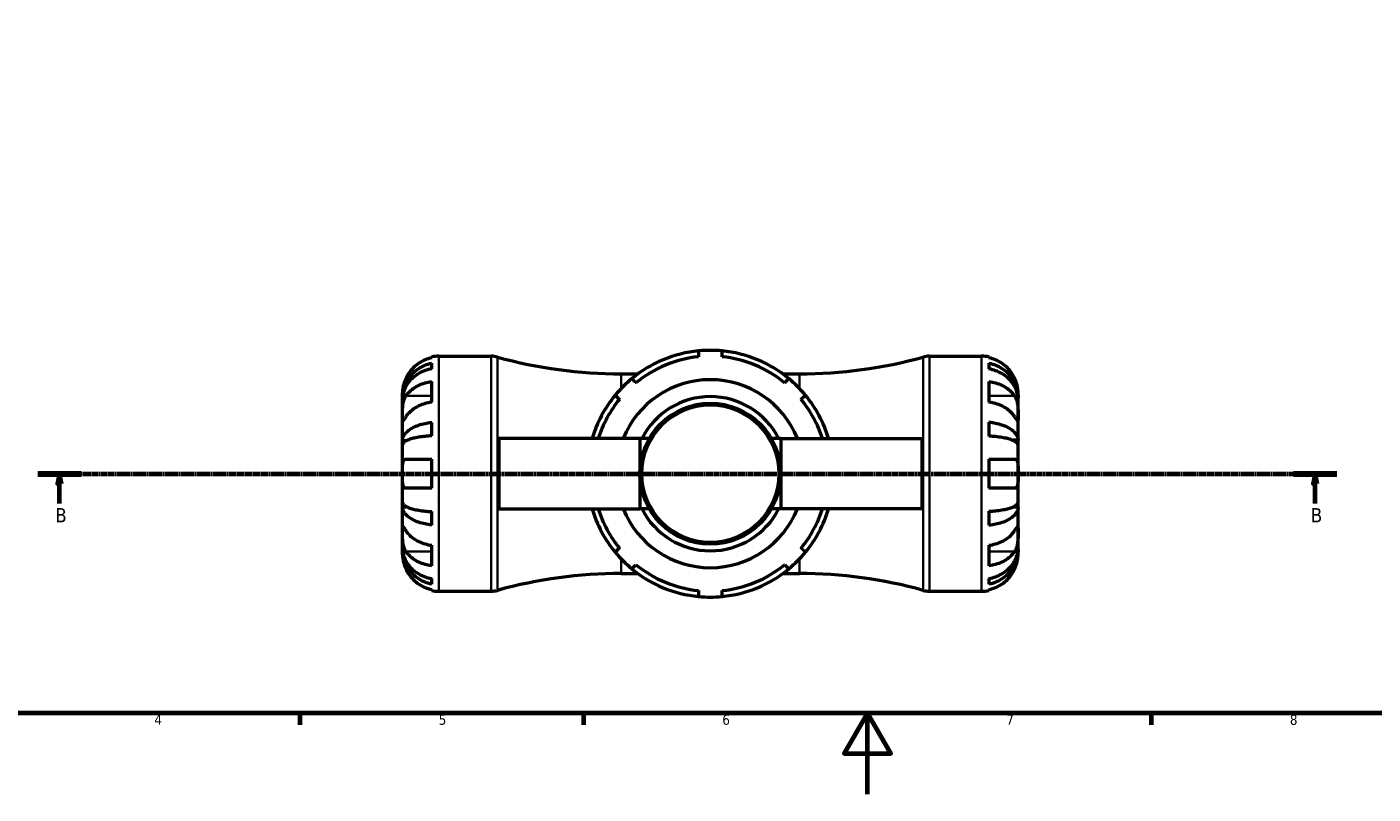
# Model space of a CAD drawing. Header units: millimetres. Extents: x 0 to 896, y 0 to 747.
# Tile 2 of 10: x 213 to 545, y 0 to 189. Entities that reach past the tile are written whole.
import ezdxf

# ---------------------------------------------------------------- set-up
doc = ezdxf.new("R2010")
doc.units = ezdxf.units.MM
doc.linetypes.add('CHAIN', pattern=[0.7087, 0.4724, -0.0591, 0.1181, -0.0591])
for name, color, linetype, lineweight in [('Border (ISO)', 7, 'Continuous', 70), ('Section Line (ISO)', 7, 'CHAIN', 70), ('Visible (ISO)', 7, 'Continuous', 50), ('Visible Narrow (ISO)', 7, 'Continuous', 35)]:
    doc.layers.add(name, color=color, linetype=linetype, lineweight=lineweight)
doc.styles.add('Label Text (ISO)', font='tahoma.ttf')
doc.styles.add('Note Text (ISO)', font='tahoma.ttf')

# ---------------------------------------------------------------- blocks, each defined once
blk = doc.blocks.new('Borders Default Border')
at = {"layer": 'Border (ISO)'}
for p, q in [((280.33, 20), (280.33, 17.1)), ((350.42, 20), (350.42, 17.1)), ((490.58, 20), (490.58, 17.1))]:
    blk.add_line(p, q, dxfattribs=at)
at = {"layer": 'Border (ISO)', "flags": 128}
for points in [[(20, 20), (20, 574), (821, 574), (821, 20), (20, 20)], [(420.5, 0), (420.5, 20), (414.73, 10), (426.27, 10), (420.5, 20)]]:
    blk.add_lwpolyline(points, dxfattribs=at)
at = {"layer": 'Border (ISO)', "color": 232, "true_color": 0xca0064, "char_height": 2.5, "attachment_point": 7, "style": 'Note Text (ISO)'}
for s, insert in [('4', (244.42, 17.1)), ('5', (314.64, 17.05)), ('6', (384.66, 17.05)), ('7', (454.77, 17.1)), ('8', (524.81, 17.04))]:
    blk.add_mtext(s, dxfattribs=dict(at, insert=insert))
blk = doc.blocks.new('2dTransSection0')
at = {"layer": 'Section Line (ISO)', "linetype": 'CHAIN'}
blk.add_line((215.65, 79.08), (536.4, 79.08), dxfattribs=at)
at = {"layer": 'Section Line (ISO)', "linetype": 'Continuous', "lineweight": 140}
for p, q in [((215.65, 79.08), (226.37, 79.08)), ((525.68, 79.08), (536.4, 79.08))]:
    blk.add_line(p, q, dxfattribs=at)
at = {"layer": 'Section Line (ISO)', "linetype": 'Continuous'}
for p, q in [((221.01, 79.08), (220.51, 76.58)), ((220.51, 76.58), (221.51, 76.58)), ((221.01, 76.58), (221.01, 79.08)), ((221.51, 76.58), (221.01, 79.08)), ((221.01, 71.75), (221.01, 76.58)), ((531.04, 79.08), (530.54, 76.58)), ((530.54, 76.58), (531.54, 76.58)), ((531.04, 76.58), (531.04, 79.08)), ((531.54, 76.58), (531.04, 79.08)), ((531.04, 71.75), (531.04, 76.58))]:
    blk.add_line(p, q, dxfattribs=at)
at = {"layer": 'Section Line (ISO)', "linetype": 'Continuous', "flags": 128}
for points in [[(221.51, 76.58), (221.01, 79.08), (220.51, 76.58), (221.51, 76.58)], [(531.54, 76.58), (531.04, 79.08), (530.54, 76.58), (531.54, 76.58)]]:
    blk.add_lwpolyline(points, dxfattribs=at)
at = {"layer": 'Section Line (ISO)'}
for points in [[(221.51, 76.58), (221.01, 79.08), (220.51, 76.58), (221.51, 76.58)], [(531.54, 76.58), (531.04, 79.08), (530.54, 76.58), (531.54, 76.58)]]:
    blk.add_solid(points, dxfattribs=at)
at = {"layer": 'Section Line (ISO)', "char_height": 3.5, "attachment_point": 7, "style": 'Label Text (ISO)'}
for insert in [(219.94, 67.08), (529.97, 67.08)]:
    blk.add_mtext('B', dxfattribs=dict(at, insert=insert))

msp = doc.modelspace()

# ---------------------------------------------------------------- linework, layer by layer
at = {"layer": 'Visible (ISO)'}
for p, q in [((312.9, 107.671), (312.9, 107.897)), ((314.7, 108.079), (327.584, 108.079)), ((435.815, 108.079), (448.7, 108.079)), ((450.5, 107.897), (450.5, 107.671)), ((312.9, 104.966), (312.9, 106.338)), ((359.7, 103.729), (363.823, 103.729)), ((399.577, 103.729), (403.7, 103.729)), ((450.5, 106.364), (450.5, 104.931)), ((312.9, 96.751), (312.9, 101.842)), ((450.5, 101.842), (450.5, 96.751)), ((305.7, 97.763), (305.7, 99.079)), ((305.7, 97.763), (305.713, 97.763)), ((305.7, 97.335), (305.7, 97.763)), ((305.7, 93.221), (305.7, 97.335)), ((457.7, 97.792), (457.682, 97.792)), ((457.7, 97.792), (457.7, 99.079)), ((457.7, 97.302), (457.7, 97.792)), ((457.7, 93.221), (457.7, 97.302)), ((305.7, 87.247), (305.7, 93.221)), ((457.7, 87.32), (457.7, 93.221)), ((312.9, 88.43), (312.9, 91.742)), ((450.5, 91.813), (450.5, 88.354)), ((305.7, 87.247), (306.694, 87.247)), ((305.7, 86.212), (305.7, 87.247)), ((364.3, 87.779), (329.5, 87.779)), ((329.5, 87.779), (329.5, 70.379)), ((366.631, 87.779), (364.3, 87.779)), ((364.3, 87.779), (364.3, 79.079)), ((399.1, 87.779), (396.769, 87.779)), ((399.1, 87.779), (433.9, 87.779)), ((399.1, 87.779), (399.1, 79.079)), ((433.9, 87.779), (433.9, 70.379)), ((457.7, 87.32), (456.374, 87.32)), ((457.7, 86.137), (457.7, 87.32)), ((305.7, 79.079), (305.7, 86.212)), ((457.7, 79.079), (457.7, 86.137)), ((312.9, 75.479), (312.9, 82.679)), ((450.5, 82.679), (450.5, 75.479)), ((305.7, 71.945), (305.7, 79.079)), ((364.3, 79.079), (364.3, 70.379)), ((399.1, 79.079), (399.1, 70.379)), ((457.7, 72.02), (457.7, 79.079)), ((305.7, 70.911), (305.7, 71.945)), ((305.7, 64.937), (305.7, 70.911)), ((305.7, 70.911), (306.694, 70.911)), ((329.5, 70.379), (364.3, 70.379)), ((366.631, 70.379), (364.3, 70.379)), ((399.1, 70.379), (396.769, 70.379)), ((433.9, 70.379), (399.1, 70.379)), ((457.7, 70.838), (456.374, 70.838)), ((457.7, 70.838), (457.7, 72.02)), ((457.7, 64.937), (457.7, 70.838)), ((312.9, 66.416), (312.9, 69.728)), ((450.5, 69.804), (450.5, 66.344)), ((305.7, 60.823), (305.7, 64.937)), ((457.7, 60.856), (457.7, 64.937)), ((305.7, 60.394), (305.7, 60.823)), ((305.7, 59.079), (305.7, 60.394)), ((305.7, 60.394), (305.713, 60.394)), ((312.9, 56.315), (312.9, 61.406)), ((450.5, 61.406), (450.5, 56.315)), ((457.7, 60.366), (457.682, 60.366)), ((457.7, 60.366), (457.7, 60.856)), ((457.7, 59.079), (457.7, 60.366)), ((312.9, 51.82), (312.9, 53.192)), ((359.7, 54.429), (363.823, 54.429)), ((399.577, 54.429), (403.7, 54.429)), ((450.5, 53.227), (450.5, 51.794)), ((312.9, 50.261), (312.9, 50.486)), ((314.7, 50.079), (327.584, 50.079)), ((435.815, 50.079), (448.7, 50.079)), ((450.5, 50.486), (450.5, 50.261))]:
    msp.add_line(p, q, dxfattribs=at)
msp.add_circle((381.7, 79.079), 17.4, dxfattribs=at)
for centre, radius, start, end in [((314.7, 99.079), 9, 90, 101.53696), ((327.584, 102.279), 5.8, 74.5726, 90), ((359.7, 218.656), 114.927, 254.5726, 270), ((381.7, 79.079), 30.45, 95.46502, 129.53498), ((381.7, 79.079), 29, 95.73917, 129.26083), ((381.7, 79.079), 30.45, 84.53498, 95.46502), ((381.7, 79.079), 30.45, 50.46502, 84.53498), ((381.7, 79.079), 29, 50.73917, 84.26083), ((403.7, 218.656), 114.927, 270, 285.4274), ((435.815, 102.279), 5.8, 90, 105.4274), ((448.7, 99.079), 9, 78.46304, 90), ((381.7, 79.079), 30.45, 129.53498, 140.46502), ((381.7, 79.079), 23.2, 22.02431, 157.97569), ((381.7, 79.079), 30.45, 39.53498, 50.46502), ((381.7, 79.079), 30.45, 140.46502, 163.39845), ((381.7, 79.079), 29, 140.73917, 162.5424), ((381.7, 79.079), 19.02, 27.22083, 152.77917), ((381.7, 79.079), 29, 17.4576, 39.26083), ((381.7, 79.079), 30.45, 16.60155, 39.53498), ((381.7, 79.079), 30.45, 196.60155, 219.53498), ((381.7, 79.079), 29, 197.4576, 219.26083), ((381.7, 79.079), 23.2, 202.02431, 337.97569), ((381.7, 79.079), 19.02, 207.22083, 332.77917), ((381.7, 79.079), 29, 320.73917, 342.5424), ((381.7, 79.079), 30.45, 320.46502, 343.39845), ((381.7, 79.079), 30.45, 219.53498, 230.46502), ((381.7, 79.079), 29, 230.73917, 264.26083), ((381.7, 79.079), 29, 275.73917, 309.26083), ((381.7, 79.079), 30.45, 309.53498, 320.46502), ((359.7, -60.498), 114.927, 90, 105.4274), ((381.7, 79.079), 30.45, 230.46502, 264.53498), ((381.7, 79.079), 30.45, 275.46502, 309.53498), ((403.7, -60.498), 114.927, 74.5726, 90), ((314.7, 59.079), 9, 258.46304, 270), ((327.584, 55.879), 5.8, 270, 285.4274), ((435.815, 55.879), 5.8, 254.5726, 270), ((448.7, 59.079), 9, 270, 281.53696), ((381.7, 79.079), 30.45, 264.53498, 275.46502)]:
    msp.add_arc(centre, radius, start, end, dxfattribs=at)
for points, knots in [([(312.9, 107.671), (312.325, 107.553), (311.764, 107.375), (310.754, 106.955), (310.215, 106.671), (309.209, 105.996), (308.742, 105.604), (307.955, 104.813), (307.564, 104.341), (306.978, 103.459), (306.758, 103.066), (306.576, 102.679)], [0.17075309, 0.17075309, 0.17075309, 0.17075309, 0.33215152, 0.33215152, 0.49888818, 0.49888818, 0.66562485, 0.66562485, 0.83351137, 0.83351137, 0.95687373, 0.95687373, 0.95687373, 0.95687373]), ([(456.824, 102.679), (456.641, 103.066), (456.422, 103.459), (455.836, 104.341), (455.444, 104.813), (454.658, 105.604), (454.191, 105.996), (453.184, 106.671), (452.645, 106.955), (451.635, 107.375), (451.074, 107.553), (450.5, 107.671)], [4.42788405, 4.42788405, 4.42788405, 4.42788405, 4.5512464, 4.5512464, 4.71913293, 4.71913293, 4.88586959, 4.88586959, 5.05260626, 5.05260626, 5.21400469, 5.21400469, 5.21400469, 5.21400469]), ([(305.7, 97.763), (305.7, 98.305), (305.755, 98.896), (305.992, 100.055), (306.174, 100.622), (306.6, 101.62), (306.883, 102.144), (307.557, 103.123), (307.948, 103.577), (308.734, 104.34), (309.201, 104.718), (310.208, 105.371), (310.747, 105.645), (311.759, 106.051), (312.323, 106.223), (312.9, 106.338)], [4.0154523, 4.0154523, 4.0154523, 4.0154523, 4.1832397, 4.1832397, 4.351027, 4.351027, 4.5181213, 4.5181213, 4.6852156, 4.6852156, 4.8518734, 4.8518734, 5.0185311, 5.0185311, 5.1805963, 5.1805963, 5.1805963, 5.1805963]), ([(312.9, 104.966), (312.323, 104.864), (311.759, 104.711), (310.747, 104.349), (310.208, 104.105), (309.201, 103.524), (308.734, 103.188), (307.948, 102.509), (307.557, 102.105), (306.883, 101.234), (306.6, 100.767), (306.174, 99.879), (305.992, 99.374), (305.755, 98.343), (305.7, 97.817), (305.7, 97.335)], [0.1707463, 0.1707463, 0.1707463, 0.1707463, 0.3328115, 0.3328115, 0.4994693, 0.4994693, 0.6661271, 0.6661271, 0.8332214, 0.8332214, 1.0003157, 1.0003157, 1.168103, 1.168103, 1.3358903, 1.3358903, 1.3358903, 1.3358903]), ([(450.5, 106.364), (451.077, 106.249), (451.641, 106.077), (452.653, 105.671), (453.192, 105.396), (454.199, 104.744), (454.666, 104.366), (455.452, 103.604), (455.843, 103.149), (456.516, 102.171), (456.799, 101.647), (457.226, 100.649), (457.408, 100.082), (457.645, 98.924), (457.7, 98.333), (457.7, 97.792)], [0.1707461, 0.1707461, 0.1707461, 0.1707461, 0.33284, 0.33284, 0.4994944, 0.4994944, 0.6661487, 0.6661487, 0.8332087, 0.8332087, 1.0002688, 1.0002688, 1.1679728, 1.1679728, 1.3356767, 1.3356767, 1.3356767, 1.3356767]), ([(457.7, 97.302), (457.7, 97.784), (457.645, 98.31), (457.408, 99.34), (457.226, 99.844), (456.799, 100.733), (456.516, 101.199), (455.843, 102.07), (455.452, 102.474), (454.666, 103.153), (454.199, 103.489), (453.192, 104.07), (452.653, 104.314), (451.641, 104.676), (451.077, 104.829), (450.5, 104.931)], [4.0142509, 4.0142509, 4.0142509, 4.0142509, 4.1819549, 4.1819549, 4.3496588, 4.3496588, 4.5167189, 4.5167189, 4.6837789, 4.6837789, 4.8504333, 4.8504333, 5.0170876, 5.0170876, 5.1791816, 5.1791816, 5.1791816, 5.1791816]), ([(306.576, 102.679), (306.508, 102.536), (306.444, 102.391), (306.294, 102.032), (306.214, 101.817), (306.065, 101.376), (305.999, 101.152), (305.865, 100.627), (305.811, 100.341), (305.73, 99.778), (305.713, 99.529), (305.698, 99.173), (305.7, 99.079), (305.7, 99.079)], [-0.57647647, -0.57647647, -0.57647647, -0.57647647, -0.52968676, -0.52968676, -0.46054026, -0.46054026, -0.38562403, -0.38562403, -0.27730827, -0.27730827, -0.14258086, -0.14258086, 0, 0, 0, 0]), ([(306.576, 98.312), (306.758, 98.586), (306.978, 98.864), (307.564, 99.487), (307.955, 99.821), (308.742, 100.381), (309.209, 100.657), (310.215, 101.135), (310.754, 101.336), (311.764, 101.633), (312.325, 101.759), (312.9, 101.842)], [4.42788405, 4.42788405, 4.42788405, 4.42788405, 4.5512464, 4.5512464, 4.71913293, 4.71913293, 4.88586959, 4.88586959, 5.05260626, 5.05260626, 5.21400469, 5.21400469, 5.21400469, 5.21400469]), ([(450.5, 101.842), (451.074, 101.759), (451.635, 101.633), (452.645, 101.336), (453.184, 101.135), (454.191, 100.657), (454.658, 100.381), (455.444, 99.821), (455.836, 99.487), (456.422, 98.864), (456.641, 98.586), (456.824, 98.312)], [0.17075309, 0.17075309, 0.17075309, 0.17075309, 0.33215152, 0.33215152, 0.49888818, 0.49888818, 0.66562485, 0.66562485, 0.83351137, 0.83351137, 0.95687373, 0.95687373, 0.95687373, 0.95687373]), ([(457.7, 99.079), (457.7, 99.079), (457.7, 99.112), (457.698, 99.247), (457.695, 99.354), (457.673, 99.712), (457.645, 100.005), (457.538, 100.599), (457.478, 100.867), (457.339, 101.359), (457.27, 101.575), (457.111, 102.018), (457.02, 102.244), (456.889, 102.538), (456.857, 102.609), (456.824, 102.679)], [-2.49913258, -2.49913258, -2.49913258, -2.49913258, -2.41505436, -2.41505436, -2.32384732, -2.32384732, -2.1841143, -2.1841143, -2.08674766, -2.08674766, -2.01440674, -2.01440674, -1.93994266, -1.93994266, -1.91637503, -1.91637503, -1.91637503, -1.91637503]), ([(305.7, 93.221), (305.7, 93.404), (305.7, 93.607), (305.701, 94.058), (305.703, 94.308), (305.718, 94.936), (305.736, 95.321), (305.812, 96.075), (305.868, 96.436), (306.005, 97.021), (306.073, 97.25), (306.23, 97.675), (306.318, 97.869), (306.467, 98.14), (306.52, 98.229), (306.576, 98.312)], [0, 0, 0, 0, 0.07774953, 0.07774953, 0.16081914, 0.16081914, 0.27783798, 0.27783798, 0.3882896, 0.3882896, 0.46542959, 0.46542959, 0.54035429, 0.54035429, 0.57953204, 0.57953204, 0.57953204, 0.57953204]), ([(312.9, 96.751), (312.325, 96.668), (311.764, 96.542), (310.754, 96.245), (310.215, 96.044), (309.209, 95.566), (308.742, 95.289), (307.955, 94.73), (307.564, 94.396), (306.978, 93.773), (306.758, 93.495), (306.576, 93.221)], [0.17075309, 0.17075309, 0.17075309, 0.17075309, 0.33215152, 0.33215152, 0.49888818, 0.49888818, 0.66562485, 0.66562485, 0.83351137, 0.83351137, 0.95687373, 0.95687373, 0.95687373, 0.95687373]), ([(456.824, 93.221), (456.641, 93.495), (456.422, 93.773), (455.836, 94.396), (455.444, 94.73), (454.658, 95.289), (454.191, 95.566), (453.184, 96.044), (452.645, 96.245), (451.635, 96.542), (451.074, 96.668), (450.5, 96.751)], [4.4278842, 4.4278842, 4.4278842, 4.4278842, 4.55124655, 4.55124655, 4.71913307, 4.71913307, 4.88586974, 4.88586974, 5.0526064, 5.0526064, 5.21400483, 5.21400483, 5.21400483, 5.21400483]), ([(456.824, 98.312), (456.883, 98.223), (456.939, 98.129), (457.09, 97.852), (457.177, 97.657), (457.333, 97.23), (457.401, 96.999), (457.535, 96.419), (457.588, 96.066), (457.67, 95.259), (457.687, 94.814), (457.702, 93.957), (457.7, 93.557), (457.7, 93.221)], [-0.58004807, -0.58004807, -0.58004807, -0.58004807, -0.5384523, -0.5384523, -0.46383793, -0.46383793, -0.3862639, -0.3862639, -0.27840269, -0.27840269, -0.14277912, -0.14277912, 0, 0, 0, 0]), ([(306.576, 93.221), (306.517, 93.132), (306.46, 93.047), (306.31, 92.823), (306.223, 92.694), (306.066, 92.468), (305.999, 92.375), (305.865, 92.209), (305.811, 92.161), (305.73, 92.174), (305.713, 92.266), (305.698, 92.618), (305.7, 92.884), (305.7, 93.221)], [-0.58004807, -0.58004807, -0.58004807, -0.58004807, -0.5384523, -0.5384523, -0.46383793, -0.46383793, -0.3862639, -0.3862639, -0.27840269, -0.27840269, -0.14277912, -0.14277912, 0, 0, 0, 0]), ([(457.7, 93.221), (457.7, 93.038), (457.7, 92.875), (457.698, 92.586), (457.697, 92.464), (457.681, 92.242), (457.664, 92.173), (457.587, 92.161), (457.532, 92.211), (457.395, 92.383), (457.327, 92.477), (457.169, 92.705), (457.081, 92.836), (456.933, 93.057), (456.879, 93.138), (456.824, 93.221)], [0, 0, 0, 0, 0.07774953, 0.07774953, 0.16081914, 0.16081914, 0.27783798, 0.27783798, 0.3882896, 0.3882896, 0.46542959, 0.46542959, 0.54035429, 0.54035429, 0.57953204, 0.57953204, 0.57953204, 0.57953204]), ([(305.7, 87.247), (305.7, 87.531), (305.755, 87.841), (305.992, 88.448), (306.174, 88.745), (306.6, 89.269), (306.883, 89.544), (307.557, 90.056), (307.948, 90.295), (308.734, 90.694), (309.201, 90.893), (310.208, 91.235), (310.747, 91.378), (311.759, 91.592), (312.323, 91.682), (312.9, 91.742)], [4.0154523, 4.0154523, 4.0154523, 4.0154523, 4.1832397, 4.1832397, 4.351027, 4.351027, 4.5181213, 4.5181213, 4.6852156, 4.6852156, 4.8518734, 4.8518734, 5.0185311, 5.0185311, 5.1805963, 5.1805963, 5.1805963, 5.1805963]), ([(450.5, 91.813), (451.077, 91.753), (451.641, 91.663), (452.653, 91.45), (453.192, 91.306), (454.199, 90.964), (454.666, 90.766), (455.452, 90.367), (455.843, 90.128), (456.516, 89.615), (456.799, 89.341), (457.226, 88.817), (457.408, 88.52), (457.645, 87.913), (457.7, 87.604), (457.7, 87.32)], [0.1707461, 0.1707461, 0.1707461, 0.1707461, 0.33284, 0.33284, 0.4994944, 0.4994944, 0.6661487, 0.6661487, 0.8332087, 0.8332087, 1.0002688, 1.0002688, 1.1679728, 1.1679728, 1.3356767, 1.3356767, 1.3356767, 1.3356767]), ([(312.9, 88.43), (312.323, 88.4), (311.759, 88.355), (310.747, 88.25), (310.208, 88.179), (309.201, 88.011), (308.734, 87.913), (307.948, 87.716), (307.557, 87.598), (306.883, 87.345), (306.6, 87.21), (306.174, 86.951), (305.992, 86.805), (305.755, 86.505), (305.7, 86.352), (305.7, 86.212)], [0.1707463, 0.1707463, 0.1707463, 0.1707463, 0.3328115, 0.3328115, 0.4994693, 0.4994693, 0.6661271, 0.6661271, 0.8332214, 0.8332214, 1.0003157, 1.0003157, 1.168103, 1.168103, 1.3358903, 1.3358903, 1.3358903, 1.3358903]), ([(457.7, 86.137), (457.7, 86.277), (457.645, 86.43), (457.408, 86.73), (457.226, 86.876), (456.799, 87.134), (456.516, 87.27), (455.843, 87.523), (455.452, 87.64), (454.666, 87.837), (454.199, 87.935), (453.192, 88.104), (452.653, 88.175), (451.641, 88.28), (451.077, 88.324), (450.5, 88.354)], [4.0142509, 4.0142509, 4.0142509, 4.0142509, 4.1819549, 4.1819549, 4.3496588, 4.3496588, 4.5167189, 4.5167189, 4.683779, 4.683779, 4.8504333, 4.8504333, 5.0170876, 5.0170876, 5.1791816, 5.1791816, 5.1791816, 5.1791816]), ([(305.7, 79.079), (305.7, 79.372), (305.699, 79.663), (305.702, 80.259), (305.705, 80.56), (305.731, 81.244), (305.763, 81.598), (305.877, 82.082), (305.939, 82.243), (306.072, 82.448), (306.131, 82.511), (306.257, 82.605), (306.323, 82.636), (306.452, 82.671), (306.512, 82.679), (306.576, 82.679)], [0, 0, 0, 0, 0.08783311, 0.08783311, 0.18435408, 0.18435408, 0.32279749, 0.32279749, 0.41754463, 0.41754463, 0.47774931, 0.47774931, 0.53276241, 0.53276241, 0.57681269, 0.57681269, 0.57681269, 0.57681269]), ([(306.576, 82.679), (306.758, 82.679), (306.978, 82.679), (307.564, 82.679), (307.955, 82.679), (308.742, 82.679), (309.209, 82.679), (310.215, 82.679), (310.754, 82.679), (311.764, 82.679), (312.325, 82.679), (312.9, 82.679)], [4.42788405, 4.42788405, 4.42788405, 4.42788405, 4.5512464, 4.5512464, 4.71913293, 4.71913293, 4.88586959, 4.88586959, 5.05260626, 5.05260626, 5.21400469, 5.21400469, 5.21400469, 5.21400469]), ([(450.5, 82.679), (451.074, 82.679), (451.635, 82.679), (452.645, 82.679), (453.184, 82.679), (454.191, 82.679), (454.658, 82.679), (455.444, 82.679), (455.836, 82.679), (456.422, 82.679), (456.641, 82.679), (456.824, 82.679)], [0.17075309, 0.17075309, 0.17075309, 0.17075309, 0.33215152, 0.33215152, 0.49888818, 0.49888818, 0.66562485, 0.66562485, 0.83351137, 0.83351137, 0.95687373, 0.95687373, 0.95687373, 0.95687373]), ([(456.824, 82.679), (456.826, 82.679), (456.827, 82.679), (456.918, 82.678), (457.001, 82.663), (457.145, 82.603), (457.206, 82.563), (457.331, 82.445), (457.39, 82.362), (457.529, 82.081), (457.588, 81.849), (457.67, 81.249), (457.687, 80.875), (457.702, 80.026), (457.7, 79.555), (457.7, 79.079)], [-0.58332629, -0.58332629, -0.58332629, -0.58332629, -0.58206847, -0.58206847, -0.51861604, -0.51861604, -0.4628074, -0.4628074, -0.39473272, -0.39473272, -0.27692423, -0.27692423, -0.14288351, -0.14288351, 0, 0, 0, 0]), ([(306.576, 75.479), (306.574, 75.479), (306.572, 75.479), (306.482, 75.479), (306.399, 75.495), (306.255, 75.554), (306.193, 75.594), (306.069, 75.712), (306.009, 75.796), (305.871, 76.077), (305.812, 76.309), (305.729, 76.909), (305.713, 77.283), (305.698, 78.132), (305.7, 78.603), (305.7, 79.079)], [-0.58332629, -0.58332629, -0.58332629, -0.58332629, -0.58206847, -0.58206847, -0.51861604, -0.51861604, -0.4628074, -0.4628074, -0.39473272, -0.39473272, -0.27692423, -0.27692423, -0.14288351, -0.14288351, 0, 0, 0, 0]), ([(457.7, 79.079), (457.7, 78.786), (457.7, 78.494), (457.698, 77.898), (457.695, 77.598), (457.668, 76.914), (457.637, 76.56), (457.523, 76.076), (457.461, 75.914), (457.328, 75.71), (457.269, 75.646), (457.142, 75.553), (457.076, 75.521), (456.948, 75.486), (456.887, 75.479), (456.824, 75.479)], [0, 0, 0, 0, 0.08783311, 0.08783311, 0.18435408, 0.18435408, 0.32279749, 0.32279749, 0.41754463, 0.41754463, 0.47774931, 0.47774931, 0.53276241, 0.53276241, 0.57681269, 0.57681269, 0.57681269, 0.57681269]), ([(312.9, 75.479), (312.325, 75.479), (311.764, 75.479), (310.754, 75.479), (310.215, 75.479), (309.209, 75.479), (308.742, 75.479), (307.955, 75.479), (307.564, 75.479), (306.978, 75.479), (306.758, 75.479), (306.576, 75.479)], [0.17075309, 0.17075309, 0.17075309, 0.17075309, 0.33215152, 0.33215152, 0.49888818, 0.49888818, 0.66562485, 0.66562485, 0.83351137, 0.83351137, 0.95687373, 0.95687373, 0.95687373, 0.95687373]), ([(456.824, 75.479), (456.641, 75.479), (456.422, 75.479), (455.836, 75.479), (455.444, 75.479), (454.658, 75.479), (454.191, 75.479), (453.184, 75.479), (452.645, 75.479), (451.635, 75.479), (451.074, 75.479), (450.5, 75.479)], [4.4278842, 4.4278842, 4.4278842, 4.4278842, 4.55124655, 4.55124655, 4.71913307, 4.71913307, 4.88586974, 4.88586974, 5.0526064, 5.0526064, 5.21400483, 5.21400483, 5.21400483, 5.21400483]), ([(305.7, 71.945), (305.7, 71.805), (305.755, 71.653), (305.992, 71.353), (306.174, 71.206), (306.6, 70.948), (306.883, 70.812), (307.557, 70.559), (307.948, 70.442), (308.734, 70.245), (309.201, 70.147), (310.208, 69.978), (310.747, 69.907), (311.759, 69.802), (312.323, 69.758), (312.9, 69.728)], [4.0154523, 4.0154523, 4.0154523, 4.0154523, 4.1832397, 4.1832397, 4.351027, 4.351027, 4.5181213, 4.5181213, 4.6852156, 4.6852156, 4.8518734, 4.8518734, 5.0185311, 5.0185311, 5.1805963, 5.1805963, 5.1805963, 5.1805963]), ([(312.9, 66.416), (312.323, 66.476), (311.759, 66.566), (310.747, 66.779), (310.208, 66.923), (309.201, 67.265), (308.734, 67.463), (307.948, 67.863), (307.557, 68.101), (306.883, 68.614), (306.6, 68.889), (306.174, 69.412), (305.992, 69.71), (305.755, 70.317), (305.7, 70.627), (305.7, 70.911)], [0.1707463, 0.1707463, 0.1707463, 0.1707463, 0.3328115, 0.3328115, 0.4994693, 0.4994693, 0.6661271, 0.6661271, 0.8332214, 0.8332214, 1.0003157, 1.0003157, 1.168103, 1.168103, 1.3358903, 1.3358903, 1.3358903, 1.3358903]), ([(450.5, 69.804), (451.077, 69.833), (451.641, 69.878), (452.653, 69.983), (453.192, 70.054), (454.199, 70.222), (454.666, 70.32), (455.452, 70.517), (455.843, 70.635), (456.516, 70.888), (456.799, 71.023), (457.226, 71.282), (457.408, 71.428), (457.645, 71.727), (457.7, 71.88), (457.7, 72.02)], [0.1707461, 0.1707461, 0.1707461, 0.1707461, 0.33284, 0.33284, 0.4994944, 0.4994944, 0.6661487, 0.6661487, 0.8332087, 0.8332087, 1.0002688, 1.0002688, 1.1679728, 1.1679728, 1.3356767, 1.3356767, 1.3356767, 1.3356767]), ([(457.7, 70.838), (457.7, 70.554), (457.645, 70.244), (457.408, 69.637), (457.226, 69.34), (456.799, 68.817), (456.516, 68.542), (455.843, 68.029), (455.452, 67.791), (454.666, 67.391), (454.199, 67.193), (453.192, 66.851), (452.653, 66.707), (451.641, 66.494), (451.077, 66.404), (450.5, 66.344)], [4.0142509, 4.0142509, 4.0142509, 4.0142509, 4.1819549, 4.1819549, 4.3496588, 4.3496588, 4.5167189, 4.5167189, 4.683779, 4.683779, 4.8504333, 4.8504333, 5.0170876, 5.0170876, 5.1791816, 5.1791816, 5.1791816, 5.1791816]), ([(306.576, 59.845), (306.517, 59.934), (306.46, 60.028), (306.31, 60.306), (306.223, 60.501), (306.066, 60.927), (305.999, 61.159), (305.865, 61.739), (305.811, 62.092), (305.73, 62.898), (305.713, 63.343), (305.698, 64.2), (305.7, 64.6), (305.7, 64.937)], [-0.58004807, -0.58004807, -0.58004807, -0.58004807, -0.5384523, -0.5384523, -0.46383793, -0.46383793, -0.3862639, -0.3862639, -0.27840269, -0.27840269, -0.14277912, -0.14277912, 0, 0, 0, 0]), ([(305.7, 64.937), (305.7, 65.12), (305.7, 65.283), (305.701, 65.572), (305.703, 65.694), (305.718, 65.916), (305.736, 65.984), (305.812, 65.996), (305.868, 65.946), (306.005, 65.775), (306.073, 65.68), (306.23, 65.453), (306.318, 65.322), (306.467, 65.1), (306.52, 65.02), (306.576, 64.937)], [0, 0, 0, 0, 0.07774953, 0.07774953, 0.16081914, 0.16081914, 0.27783798, 0.27783798, 0.3882896, 0.3882896, 0.46542959, 0.46542959, 0.54035429, 0.54035429, 0.57953204, 0.57953204, 0.57953204, 0.57953204]), ([(306.576, 64.937), (306.758, 64.663), (306.978, 64.385), (307.564, 63.761), (307.955, 63.427), (308.742, 62.868), (309.209, 62.591), (310.215, 62.113), (310.754, 61.913), (311.764, 61.616), (312.325, 61.49), (312.9, 61.406)], [4.42788405, 4.42788405, 4.42788405, 4.42788405, 4.5512464, 4.5512464, 4.71913293, 4.71913293, 4.88586959, 4.88586959, 5.05260626, 5.05260626, 5.21400469, 5.21400469, 5.21400469, 5.21400469]), ([(450.5, 61.406), (451.074, 61.49), (451.635, 61.616), (452.645, 61.913), (453.184, 62.113), (454.191, 62.591), (454.658, 62.868), (455.444, 63.427), (455.836, 63.761), (456.422, 64.385), (456.641, 64.663), (456.824, 64.937)], [0.17075309, 0.17075309, 0.17075309, 0.17075309, 0.33215152, 0.33215152, 0.49888818, 0.49888818, 0.66562485, 0.66562485, 0.83351137, 0.83351137, 0.95687373, 0.95687373, 0.95687373, 0.95687373]), ([(456.824, 64.937), (456.883, 65.025), (456.939, 65.11), (457.09, 65.335), (457.177, 65.464), (457.333, 65.689), (457.401, 65.783), (457.535, 65.949), (457.588, 65.996), (457.67, 65.983), (457.687, 65.892), (457.702, 65.539), (457.7, 65.273), (457.7, 64.937)], [-0.58004807, -0.58004807, -0.58004807, -0.58004807, -0.5384523, -0.5384523, -0.46383793, -0.46383793, -0.3862639, -0.3862639, -0.27840269, -0.27840269, -0.14277912, -0.14277912, 0, 0, 0, 0]), ([(457.7, 64.937), (457.7, 64.753), (457.7, 64.551), (457.698, 64.1), (457.697, 63.85), (457.681, 63.222), (457.664, 62.836), (457.587, 62.083), (457.532, 61.722), (457.395, 61.136), (457.327, 60.907), (457.169, 60.482), (457.081, 60.288), (456.933, 60.017), (456.879, 59.929), (456.824, 59.845)], [0, 0, 0, 0, 0.07774953, 0.07774953, 0.16081914, 0.16081914, 0.27783798, 0.27783798, 0.3882896, 0.3882896, 0.46542959, 0.46542959, 0.54035429, 0.54035429, 0.57953204, 0.57953204, 0.57953204, 0.57953204]), ([(305.7, 60.823), (305.7, 60.341), (305.755, 59.814), (305.992, 58.784), (306.174, 58.279), (306.6, 57.39), (306.883, 56.924), (307.557, 56.053), (307.948, 55.648), (308.734, 54.97), (309.201, 54.633), (310.208, 54.053), (310.747, 53.809), (311.759, 53.447), (312.323, 53.294), (312.9, 53.192)], [4.0154523, 4.0154523, 4.0154523, 4.0154523, 4.1832397, 4.1832397, 4.351027, 4.351027, 4.5181213, 4.5181213, 4.6852156, 4.6852156, 4.8518734, 4.8518734, 5.0185311, 5.0185311, 5.1805963, 5.1805963, 5.1805963, 5.1805963]), ([(312.9, 51.82), (312.323, 51.934), (311.759, 52.106), (310.747, 52.513), (310.208, 52.787), (309.201, 53.44), (308.734, 53.818), (307.948, 54.58), (307.557, 55.035), (306.883, 56.013), (306.6, 56.537), (306.174, 57.536), (305.992, 58.103), (305.755, 59.261), (305.7, 59.853), (305.7, 60.394)], [0.1707463, 0.1707463, 0.1707463, 0.1707463, 0.3328115, 0.3328115, 0.4994693, 0.4994693, 0.6661271, 0.6661271, 0.8332214, 0.8332214, 1.0003157, 1.0003157, 1.168103, 1.168103, 1.3358903, 1.3358903, 1.3358903, 1.3358903]), ([(312.9, 56.315), (312.325, 56.399), (311.764, 56.524), (310.754, 56.821), (310.215, 57.022), (309.209, 57.5), (308.742, 57.777), (307.955, 58.336), (307.564, 58.67), (306.978, 59.294), (306.758, 59.571), (306.576, 59.845)], [0.17075309, 0.17075309, 0.17075309, 0.17075309, 0.33215152, 0.33215152, 0.49888818, 0.49888818, 0.66562485, 0.66562485, 0.83351137, 0.83351137, 0.95687373, 0.95687373, 0.95687373, 0.95687373]), ([(450.5, 53.227), (451.077, 53.329), (451.641, 53.482), (452.653, 53.844), (453.192, 54.088), (454.199, 54.668), (454.666, 55.005), (455.452, 55.683), (455.843, 56.088), (456.516, 56.958), (456.799, 57.425), (457.226, 58.313), (457.408, 58.817), (457.645, 59.848), (457.7, 60.374), (457.7, 60.856)], [0.1707461, 0.1707461, 0.1707461, 0.1707461, 0.33284, 0.33284, 0.4994944, 0.4994944, 0.6661487, 0.6661487, 0.8332087, 0.8332087, 1.0002688, 1.0002688, 1.1679728, 1.1679728, 1.3356767, 1.3356767, 1.3356767, 1.3356767]), ([(457.7, 60.366), (457.7, 59.825), (457.645, 59.233), (457.408, 58.076), (457.226, 57.509), (456.799, 56.511), (456.516, 55.987), (455.843, 55.008), (455.452, 54.554), (454.666, 53.792), (454.199, 53.414), (453.192, 52.761), (452.653, 52.487), (451.641, 52.081), (451.077, 51.908), (450.5, 51.794)], [4.0142509, 4.0142509, 4.0142509, 4.0142509, 4.1819549, 4.1819549, 4.3496588, 4.3496588, 4.5167189, 4.5167189, 4.6837789, 4.6837789, 4.8504333, 4.8504333, 5.0170876, 5.0170876, 5.1791816, 5.1791816, 5.1791816, 5.1791816]), ([(456.824, 59.845), (456.641, 59.571), (456.422, 59.294), (455.836, 58.67), (455.444, 58.336), (454.658, 57.777), (454.191, 57.5), (453.184, 57.022), (452.645, 56.821), (451.635, 56.524), (451.074, 56.399), (450.5, 56.315)], [4.4278842, 4.4278842, 4.4278842, 4.4278842, 4.55124655, 4.55124655, 4.71913307, 4.71913307, 4.88586974, 4.88586974, 5.0526064, 5.0526064, 5.21400483, 5.21400483, 5.21400483, 5.21400483]), ([(305.7, 59.079), (305.7, 59.079), (305.7, 59.046), (305.702, 58.911), (305.704, 58.804), (305.726, 58.446), (305.755, 58.153), (305.862, 57.558), (305.922, 57.291), (306.06, 56.798), (306.129, 56.583), (306.289, 56.139), (306.38, 55.914), (306.51, 55.619), (306.543, 55.549), (306.576, 55.479)], [-2.49913258, -2.49913258, -2.49913258, -2.49913258, -2.41505436, -2.41505436, -2.32384732, -2.32384732, -2.1841143, -2.1841143, -2.08674766, -2.08674766, -2.01440674, -2.01440674, -1.93994266, -1.93994266, -1.91637503, -1.91637503, -1.91637503, -1.91637503]), ([(456.824, 55.479), (456.891, 55.622), (456.955, 55.766), (457.105, 56.126), (457.186, 56.34), (457.335, 56.781), (457.4, 57.005), (457.534, 57.531), (457.588, 57.817), (457.67, 58.379), (457.687, 58.629), (457.702, 58.985), (457.7, 59.079), (457.7, 59.079)], [-0.57647647, -0.57647647, -0.57647647, -0.57647647, -0.52968676, -0.52968676, -0.46054026, -0.46054026, -0.38562403, -0.38562403, -0.27730827, -0.27730827, -0.14258086, -0.14258086, 0, 0, 0, 0]), ([(306.576, 55.479), (306.758, 55.091), (306.978, 54.698), (307.564, 53.817), (307.955, 53.344), (308.742, 52.554), (309.209, 52.162), (310.215, 51.486), (310.754, 51.202), (311.764, 50.782), (312.325, 50.605), (312.9, 50.486)], [4.42788405, 4.42788405, 4.42788405, 4.42788405, 4.5512464, 4.5512464, 4.71913293, 4.71913293, 4.88586959, 4.88586959, 5.05260626, 5.05260626, 5.21400469, 5.21400469, 5.21400469, 5.21400469]), ([(450.5, 50.486), (451.074, 50.605), (451.635, 50.782), (452.645, 51.202), (453.184, 51.486), (454.191, 52.162), (454.658, 52.554), (455.444, 53.344), (455.836, 53.817), (456.422, 54.698), (456.641, 55.091), (456.824, 55.479)], [0.17075309, 0.17075309, 0.17075309, 0.17075309, 0.33215152, 0.33215152, 0.49888818, 0.49888818, 0.66562485, 0.66562485, 0.83351137, 0.83351137, 0.95687373, 0.95687373, 0.95687373, 0.95687373])]:
    msp.add_open_spline(points, degree=3, knots=knots, dxfattribs=at)
for points, weights in [([(378.8, 109.39), (378.8, 108.644), (378.8, 107.933)], [1.20689655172, 1.23439195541, 1.26175548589]), ([(384.6, 107.933), (384.6, 108.644), (384.6, 109.39)], [1.26175548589, 1.23439195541, 1.20689655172]), ([(363.347, 101.533), (362.845, 102.035), (362.317, 102.563)], [1.26175548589, 1.23439195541, 1.20689655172]), ([(401.083, 102.563), (400.555, 102.035), (400.052, 101.533)], [1.20689655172, 1.23439195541, 1.26175548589]), ([(358.216, 98.462), (358.743, 97.934), (359.246, 97.431)], [1.20689655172, 1.23439195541, 1.26175548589]), ([(404.154, 97.431), (404.656, 97.934), (405.184, 98.462)], [1.26175548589, 1.23439195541, 1.20689655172]), ([(359.246, 60.726), (358.743, 60.224), (358.216, 59.696)], [1.26175548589, 1.23439195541, 1.20689655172]), ([(405.184, 59.696), (404.656, 60.224), (404.154, 60.726)], [1.20689655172, 1.23439195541, 1.26175548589]), ([(362.317, 55.595), (362.845, 56.122), (363.347, 56.625)], [1.20689655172, 1.23439195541, 1.26175548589]), ([(400.052, 56.625), (400.555, 56.122), (401.083, 55.595)], [1.26175548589, 1.23439195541, 1.20689655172]), ([(378.8, 50.224), (378.8, 49.513), (378.8, 48.767)], [1.26175548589, 1.23439195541, 1.20689655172]), ([(384.6, 48.767), (384.6, 49.513), (384.6, 50.224)], [1.20689655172, 1.23439195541, 1.26175548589])]:
    msp.add_rational_spline(points, weights, degree=2, dxfattribs=at)
at = {"layer": 'Visible Narrow (ISO)'}
for p, q in [((314.7, 50.436), (314.7, 107.722)), ((327.584, 50.436), (327.584, 107.722)), ((329.127, 107.515), (329.127, 50.642)), ((434.272, 50.642), (434.272, 107.515)), ((435.815, 107.722), (435.815, 50.436)), ((448.7, 50.436), (448.7, 107.722)), ((359.7, 100.474), (359.7, 103.72)), ((403.7, 100.474), (403.7, 103.72)), ((306.892, 98.312), (312.584, 98.312)), ((456.508, 98.312), (450.816, 98.312)), ((306.892, 59.845), (312.584, 59.845)), ((456.508, 59.845), (450.816, 59.845)), ((359.7, 54.438), (359.7, 57.684)), ((403.7, 54.438), (403.7, 57.684))]:
    msp.add_line(p, q, dxfattribs=at)
msp.add_circle((381.7, 79.079), 16.82, dxfattribs=at)

# ---------------------------------------------------------------- block references
msp.add_blockref('Borders Default Border', (0, 0))
at = {"layer": 'Section Line (ISO)'}
msp.add_blockref('2dTransSection0', (0, 0), dxfattribs=at)

doc.saveas('drawing.dxf')
